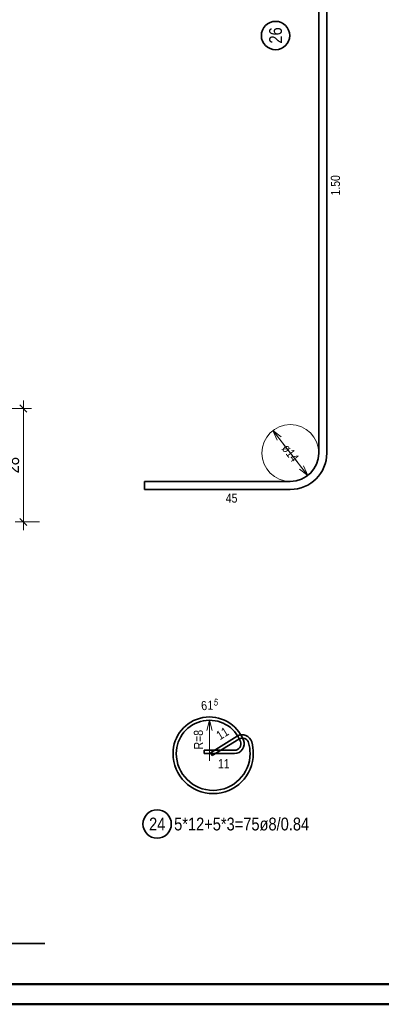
# Model space of a CAD drawing. Header units: millimetres. Extents: x -4 to 113, y -17 to 52.
# Tile 63 of 91: x 88.79 to 93.25, y 0 to 12.15. Entities that reach past the tile are written whole.
import ezdxf

# ---------------------------------------------------------------- set-up
doc = ezdxf.new("R2010")
doc.units = ezdxf.units.MM
doc.layers.add('Schraffuren', color=7, linetype='Continuous', lineweight=20)
doc.styles.add('Arial Narrow', font='ARIALN.TTF')
doc.dimstyles.new('Arch_Strakon_dimstyle', dxfattribs={"dimtxt": 17.5, "dimasz": 1, "dimexe": 1.25, "dimexo": 0.0625, "dimgap": 1, "dimtad": 0, "dimdec": 5, "dimzin": 12, "dimdsep": 46, "dimtxsty": 'Arial Narrow', "dimblk": 'Arrowhead_Tick', "dimsah": 1, "dimcen": 0, "dimse1": 1, "dimse2": 1, "dimclrd": 6, "dimclrt": 2, "dimazin": 0, "dimtfac": 1, "dimtdec": 4, "dimtmove": 0, "dimatfit": 3, "dimldrblk": 'NONE', "dimfxl": 1, "dimtvp": 1, "dimtolj": 1, "dimtzin": 0, "dimlwd": 13, "dimarcsym": 2})
doc.dimstyles.new('Radial_Strakon_dimstyle', dxfattribs={"dimtxt": 17.5, "dimasz": 1, "dimexe": 1.25, "dimexo": 0.0625, "dimgap": 1, "dimtad": 0, "dimdec": 5, "dimzin": 12, "dimdsep": 46, "dimtxsty": 'Arial Narrow', "dimblk": 'Arrowhead_Radial_Reverse', "dimsah": 1, "dimcen": 0, "dimse1": 1, "dimse2": 1, "dimclrd": 6, "dimclrt": 2, "dimazin": 0, "dimtfac": 1, "dimtdec": 4, "dimtmove": 0, "dimatfit": 3, "dimldrblk": 'NONE', "dimfxl": 1, "dimtvp": 1, "dimtolj": 1, "dimtzin": 0, "dimlwd": 13, "dimarcsym": 2})

# ---------------------------------------------------------------- blocks, each defined once
blk = doc.blocks.new('Arrowhead_Tick')
at = {"color": 0, "linetype": 'Continuous', "lineweight": -2, "ltscale": 0.5}
for p, q in [((0, 20), (0, -10)), ((-1, 0), (0, 0)), ((10, 0), (0, 0))]:
    blk.add_line(p, q, dxfattribs=at)
at = {"color": 2, "linetype": 'Continuous', "lineweight": 35, "ltscale": 0.5}
blk.add_line((4.4, 4.4), (-4.4, -4.4), dxfattribs=at)
blk = doc.blocks.new('*D51')
at = {"color": 6, "linetype": 'Continuous', "lineweight": 13}
blk.add_line((88.831, 5.96), (88.831, 7.34), dxfattribs=at)
at = {"layer": 'Defpoints', "color": 0}
for p in [(87.504, 7.35), (88.831, 7.35), (87.504, 5.95)]:
    blk.add_point(p, dxfattribs=at)
at = {"color": 6, "lineweight": 13, "xscale": 0.01, "yscale": 0.01, "zscale": 0.01}
for p, rotation in [((88.831, 7.35), 90), ((88.831, 5.95), 270)]:
    blk.add_blockref('Arrowhead_Tick', p, dxfattribs=dict(at, rotation=rotation))
at = {"color": 2, "lineweight": 0, "insert": (88.7, 6.65), "char_height": 0.1575, "attachment_point": 5, "rotation": 90, "style": 'Arial Narrow'}
blk.add_mtext('\\A1;28', dxfattribs=at)
blk = doc.blocks.new('_None')
blk = doc.blocks.new('Arrowhead_Radial_Reverse')
at = {"color": 0, "linetype": 'Continuous', "lineweight": -2, "ltscale": 0.5}
for p, q in [((0, 0), (-50, 0)), ((0, 0), (-12.5, 3.3)), ((-12.5, -3.3), (0, 0))]:
    blk.add_line(p, q, dxfattribs=at)
blk = doc.blocks.new('*D62')
at = {"color": 6, "linetype": 'Continuous', "lineweight": 13}
for p, q in [((92.054, 6.89), (91.915, 7.069)), ((92.193, 6.711), (92.332, 6.532))]:
    blk.add_line(p, q, dxfattribs=at)
at = {"layer": 'Defpoints', "color": 0}
for p in [(91.915, 7.069), (92.332, 6.532)]:
    blk.add_point(p, dxfattribs=at)
at = {"color": 6, "lineweight": 13, "xscale": 0.01, "yscale": 0.01, "zscale": 0.01}
for p, rotation in [((91.909, 7.077), 127.8749836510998), ((92.338, 6.524), 307.8749836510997)]:
    blk.add_blockref('Arrowhead_Radial_Reverse', p, dxfattribs=dict(at, rotation=rotation))
at = {"color": 3, "lineweight": 0, "insert": (92.124, 6.8), "char_height": 0.1125, "attachment_point": 5, "rotation": 307.875, "style": 'Arial Narrow'}
blk.add_mtext('\\A1;ø14', dxfattribs=at)
blk = doc.blocks.new('*D64')
at = {"layer": 'Defpoints', "color": 0}
for p in [(91.127, 3.504), (91.127, 3.094)]:
    blk.add_point(p, dxfattribs=at)
at = {"layer": 'Schraffuren', "color": 6, "linetype": 'Continuous', "lineweight": 13}
blk.add_line((91.127, 3.494), (91.127, 3.094), dxfattribs=at)
at = {"layer": 'Schraffuren', "color": 6, "lineweight": 13, "xscale": 0.01, "yscale": 0.01, "zscale": 0.01, "rotation": 90}
blk.add_blockref('Arrowhead_Radial_Reverse', (91.127, 3.504), dxfattribs=at)
at = {"layer": 'Schraffuren', "color": 3, "lineweight": 0, "insert": (90.991, 3.264), "char_height": 0.1125, "attachment_point": 5, "rotation": 90, "style": 'Arial Narrow'}
blk.add_mtext('\\A1;R=8', dxfattribs=at)

msp = doc.modelspace()

# ---------------------------------------------------------------- linework, layer by layer
at = {"color": 2, "linetype": 'Continuous', "lineweight": 35, "ltscale": 0.2}
for p, q in [((92.473583, 13.850338), (92.473583, 6.800338)), ((92.573583, 13.850338), (92.573583, 6.800338)), ((92.123583, 6.450338), (90.323583, 6.450338)), ((90.323583, 6.450338), (90.323583, 6.350338)), ((92.123583, 6.350338), (90.323583, 6.350338)), ((91.469376, 3.306225), (91.138853, 3.101073)), ((91.49047, 3.27224), (91.159948, 3.067087)), ((91.060469, 3.133911), (91.434829, 3.133911)), ((91.060469, 3.133911), (91.060469, 3.093911)), ((91.060469, 3.093911), (91.434829, 3.093911)), ((91.159948, 3.067087), (91.138853, 3.101073)), ((89.094927, 0.750309), (75.094927, 0.750309))]:
    msp.add_line(p, q, dxfattribs=at)
at = {"color": 4, "linetype": 'Continuous', "lineweight": 50}
for p, q in [((1, 0.25), (104.75, 0.25)), ((0, 0), (105, 0))]:
    msp.add_line(p, q, dxfattribs=at)
at = {"color": 2, "linetype": 'Continuous', "lineweight": 35, "ltscale": 0.2}
for centre in [(91.94132, 11.94985), (90.480626, 2.223811)]:
    msp.add_circle(centre, 0.175, dxfattribs=at)
at = {"color": 6, "linetype": 'Continuous', "lineweight": 13}
msp.add_circle((92.123583, 6.800338), 0.35, dxfattribs=at)
at = {"color": 2, "linetype": 'Continuous', "lineweight": 35, "ltscale": 0.2}
for centre, radius, start, end in [((92.123583, 6.800338), 0.35, 270, 0), ((92.123583, 6.800338), 0.45, 270, 0), ((91.127314, 3.093911), 0.4501, 21.3169109, 180.0000016), ((91.127314, 3.093911), 0.4101, 21.3169109, 180.0000016), ((91.532659, 3.204268), 0.12, 15.2299688, 121.8274522), ((91.532659, 3.204268), 0.08, 15.2299688, 121.8274522), ((91.434829, 3.213911), 0.12, 270, 21.3169109), ((91.434829, 3.213911), 0.08, 270, 21.3169109), ((91.127314, 3.093911), 0.5001, 0, 15.2299688), ((91.127314, 3.093911), 0.5401, 0, 15.2299688), ((91.172314, 3.093911), 0.4951, 180.0000014, 0), ((91.172314, 3.093911), 0.4551, 180.0000014, 0)]:
    msp.add_arc(centre, radius, start, end, dxfattribs=at)

# ---------------------------------------------------------------- texts
at = {"color": 2, "lineweight": 35, "insert": (91.86257, 11.850625), "char_height": 0.1575, "attachment_point": 1, "rotation": 90, "line_spacing_factor": 0.9, "style": 'Arial Narrow'}
msp.add_mtext('26', dxfattribs=at)
at = {"color": 3, "lineweight": 25, "attachment_point": 1, "line_spacing_factor": 0.9, "style": 'Arial Narrow'}
for s, insert, char_height, rotation in [('1.50', (92.623583, 9.976588), 0.1125, 90), ('5', (91.186821, 3.771956), 0.084375, 352.7472352), ('6', (91.017499, 3.737002), 0.1125, 6.5788743), ('1', (91.102591, 3.745842), 0.1125, 359.0601608), ('11', (91.196049, 3.351371), 0.1125, 31.8274522)]:
    msp.add_mtext(s, dxfattribs=dict(at, insert=insert, char_height=char_height, rotation=rotation))
at = {"color": 3, "lineweight": 25, "char_height": 0.1125, "attachment_point": 1, "line_spacing_factor": 0.9, "style": 'Arial Narrow'}
for s, insert in [('45', (91.327708, 6.300338)), ('11', (91.231489, 3.023911))]:
    msp.add_mtext(s, dxfattribs=dict(at, insert=insert))
at = {"color": 2, "lineweight": 35, "char_height": 0.1575, "attachment_point": 1, "line_spacing_factor": 0.9, "style": 'Arial Narrow'}
for s, insert in [('5*12+5*3=75ø8/0.84', (90.690626, 2.302561)), ('24', (90.381401, 2.302561))]:
    msp.add_mtext(s, dxfattribs=dict(at, insert=insert))

# ---------------------------------------------------------------- dimensions: what is measured, and where the dimension line sits
at = {"lineweight": 0}
dim = msp.add_linear_dim(base=(88.83054, 7.350338), p1=(87.503924, 5.950338), p2=(87.503924, 7.350338), angle=90, text='28', dimstyle='Arch_Strakon_dimstyle', override={"dimscale": 0.01, "dimtxt": 15.75, "dimasz": 1, "dimgap": 5, "dimtad": 1, "dimjust": 0, "dimtih": 0, "dimtoh": 0, "dimdec": 4, "dimdsep": 46, "dimtxsty": 'Arial Narrow', "dimclrd": 6, "dimclrt": 2, "dimtix": 1, "dimtofl": 255, "dimtmove": 0, "dimatfit": 2, "dimfxl": 0, "dimfxlon": 0, "dimtvp": 31.746032, "dimlwd": 13}, dxfattribs=at)
dim.commit()
dim.dimension.update_dxf_attribs({"geometry": '*D51', "text_midpoint": (88.83054, 6.650338), "dimtype": 160})
dim = msp.add_diameter_dim_2p(p1=(91.908704, 7.076612), p2=(92.338463, 6.524065), text='ø14', dimstyle='Radial_Strakon_dimstyle', override={"dimscale": 0.01, "dimtxt": 11.25, "dimasz": 1, "dimtad": 0, "dimjust": 0, "dimtih": 0, "dimtoh": 0, "dimdec": 2, "dimdsep": 46, "dimtxsty": 'Arial Narrow', "dimblk1": 'Arrowhead_Radial_Reverse', "dimblk2": 'Arrowhead_Radial_Reverse', "dimsah": 1, "dimcen": 0, "dimclrd": 6, "dimclrt": 3, "dimtix": 1, "dimtofl": 0, "dimtmove": 2, "dimatfit": 3, "dimlwd": 13}, dxfattribs=at)
dim.commit()
dim.dimension.update_dxf_attribs({"geometry": '*D62', "text_midpoint": (92.123583, 6.800338), "dimtype": 163})
at = {"layer": 'Schraffuren', "lineweight": 0}
dim = msp.add_radius_dim(center=(91.127314, 3.093911), mpoint=(91.127314, 3.504011), text='R=8', dimstyle='Radial_Strakon_dimstyle', override={"dimscale": 0.01, "dimtxt": 11.25, "dimasz": 1, "dimtad": 0, "dimjust": 2, "dimtih": 0, "dimtoh": 0, "dimdec": 2, "dimdsep": 46, "dimtxsty": 'Arial Narrow', "dimsah": 0, "dimclrd": 6, "dimclrt": 3, "dimtix": 1, "dimtofl": 0, "dimtmove": 2, "dimatfit": 3, "dimfxl": 0.16404, "dimfxlon": 1, "dimlwd": 13}, dxfattribs=at)
dim.commit()
dim.dimension.update_dxf_attribs({"geometry": '*D64', "text_midpoint": (90.990971, 3.263867), "dimtype": 164})

doc.saveas('drawing.dxf')
